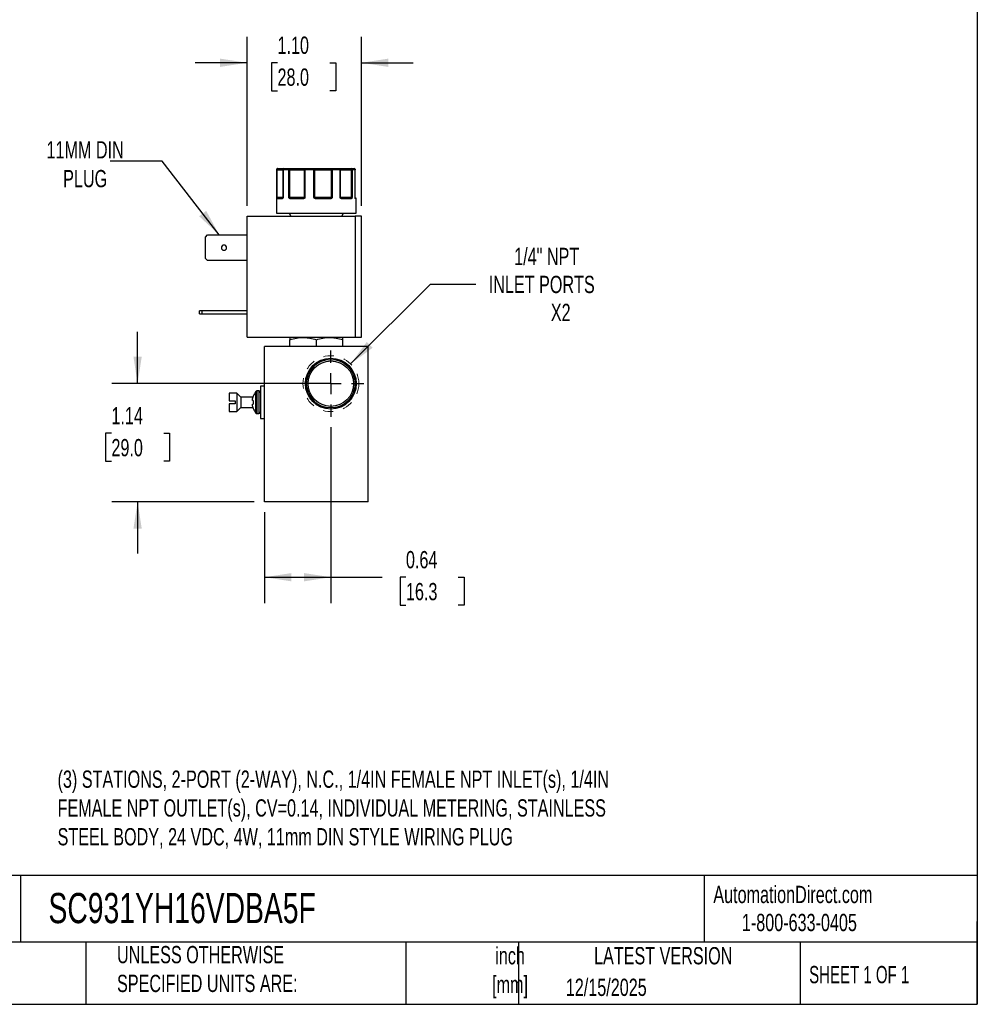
# Model space of a CAD drawing. Header units: inches. Extents: x 0.5 to 22.4, y 0.5 to 16.5.
# Tile 14 of 20: x 12.3 to 21.5, y 0.5 to 10. Entities that reach past the tile are written whole.
import ezdxf

# ---------------------------------------------------------------- set-up
doc = ezdxf.new("R2010")
doc.units = ezdxf.units.IN
doc.header["$LTSCALE"] = 2
doc.header["$MEASUREMENT"] = 0
for name, pattern in [('SLD-Center', [0.75, 0.6, -0.05, 0.05, -0.05]), ('SLD-Dashed', [0.075, 0.05, -0.025]), ('SLD-Solid', [0])]:
    doc.linetypes.add(name, pattern=pattern)
doc.layers.add('CENTER', color=40, linetype='SLD-Center')
doc.layers.add('DIMENSIONS', color=140, linetype='SLD-Solid', lineweight=25)
doc.layers.add('TEXT', color=140, linetype='SLD-Solid', lineweight=25)
doc.styles.add('SLDTEXTSTYLE0', font='TXT', dxfattribs={"width": 0.7})
doc.styles.add('SLDTEXTSTYLE1', font='TXT', dxfattribs={"width": 0.65})
doc.dimstyles.new('SLDDIMSTYLE1', dxfattribs={"dimtxt": 0.169922, "dimasz": 0.26, "dimexe": 0, "dimexo": 0.0625, "dimgap": 0.04248, "dimtad": 0, "dimtih": 1, "dimtoh": 1, "dimrnd": 1e-09, "dimdsep": 46, "dimtxsty": 'SLDTEXTSTYLE0', "dimsah": 1, "dimcen": 0.09, "dimadec": 0, "dimazin": 2, "dimtfac": 1, "dimtofl": 0, "dimtmove": 0, "dimatfit": 3, "dimfxl": 0, "dimfrac": 2, "dimtolj": 1, "dimtzin": 12, "dimarcsym": 0})
doc.dimstyles.new('SLDDIMSTYLE2', dxfattribs={"dimtxt": 0.169922, "dimasz": 0.26, "dimexe": 0, "dimexo": 0.0625, "dimgap": 0.04248, "dimtad": 0, "dimtih": 1, "dimtoh": 1, "dimrnd": 1e-09, "dimzin": 12, "dimdsep": 46, "dimtxsty": 'SLDTEXTSTYLE0', "dimsah": 1, "dimcen": 0, "dimadec": 0, "dimazin": 3, "dimtfac": 1, "dimtofl": 0, "dimtmove": 0, "dimatfit": 3, "dimfxl": 0, "dimfrac": 2, "dimtolj": 1, "dimtzin": 12, "dimarcsym": 0})
doc.dimstyles.new('SLDDIMSTYLE5', dxfattribs={"dimtxt": 0.169922, "dimasz": 0.26, "dimexe": 0, "dimexo": 0.0625, "dimgap": 0.04248, "dimtad": 0, "dimtih": 1, "dimtoh": 1, "dimrnd": 1e-09, "dimzin": 12, "dimdsep": 46, "dimtxsty": 'SLDTEXTSTYLE0', "dimsah": 1, "dimcen": 0.09, "dimadec": 0, "dimazin": 3, "dimtfac": 1, "dimtmove": 0, "dimatfit": 0, "dimfxl": 0, "dimfrac": 2, "dimtolj": 1, "dimtzin": 12, "dimarcsym": 0})
doc.dimstyles.new('SLDDIMSTYLE6', dxfattribs={"dimtxt": 0.169922, "dimasz": 0.26, "dimexe": 0, "dimexo": 0.0625, "dimgap": 0.04248, "dimtad": 0, "dimtih": 1, "dimtoh": 1, "dimrnd": 1e-09, "dimzin": 4, "dimdsep": 46, "dimtxsty": 'SLDTEXTSTYLE0', "dimsah": 1, "dimcen": 0.09, "dimadec": 0, "dimazin": 1, "dimtfac": 1, "dimtmove": 0, "dimatfit": 0, "dimfxl": 0, "dimfrac": 2, "dimtolj": 1, "dimtzin": 12, "dimarcsym": 0})
doc.dimstyles.new('SLDDIMSTYLE7', dxfattribs={"dimtxt": 0.18, "dimasz": 0.26, "dimexe": 0, "dimexo": 0.0625, "dimgap": 0, "dimtad": 0, "dimtih": 1, "dimtoh": 1, "dimdec": 0, "dimrnd": 1e-09, "dimzin": 0, "dimdsep": 46, "dimtxsty": 'Standard', "dimsah": 1, "dimcen": 0.09, "dimadec": 0, "dimazin": 0, "dimtfac": 0.26, "dimtdec": 0, "dimtofl": 0, "dimtmove": 0, "dimatfit": 3, "dimfxl": 0, "dimfrac": 2, "dimtolj": 1, "dimtzin": 0, "dimarcsym": 0})

# ---------------------------------------------------------------- blocks, each defined once
blk = doc.blocks.new('_D_8')
at = {"layer": 'DIMENSIONS'}
for p, q in [((15.2611, 6.0715), (15.2611, 4.3723)), ((14.6211, 5.2505), (14.6211, 4.3723)), ((14.6211, 4.6223), (15.2611, 4.6223)), ((15.2611, 4.6223), (15.7556, 4.6223)), ((15.9858, 4.6223), (15.9288, 4.6223)), ((15.9288, 4.6223), (15.9288, 4.3522)), ((16.4908, 4.6223), (16.5478, 4.6223)), ((16.5478, 4.6223), (16.5478, 4.3522)), ((15.9288, 4.3522), (15.9858, 4.3522)), ((16.5478, 4.3522), (16.4908, 4.3522))]:
    blk.add_line(p, q, dxfattribs=at)
for points in [[(14.6211, 4.6223), (14.8811, 4.5823), (14.8811, 4.6623)], [(15.2611, 4.6223), (15.0011, 4.6623), (15.0011, 4.5823)]]:
    blk.add_solid(points, dxfattribs=at)
at = {"layer": 'DIMENSIONS', "char_height": 0.16667, "attachment_point": 1, "style": 'SLDTEXTSTYLE0'}
for s, insert in [('0.64', (15.9858, 4.8751)), ('16.3', (15.9858, 4.567))]:
    blk.add_mtext(s, dxfattribs=dict(at, insert=insert))
blk = doc.blocks.new('_D_9')
at = {"layer": 'DIMENSIONS'}
for p, q in [((13.3959, 6.4905), (13.3959, 6.9905)), ((15.1611, 6.4905), (13.1459, 6.4905)), ((13.1434, 6.0115), (13.0864, 6.0115)), ((13.0864, 6.0115), (13.0864, 5.7414)), ((13.6484, 6.0115), (13.7054, 6.0115)), ((13.7054, 6.0115), (13.7054, 5.7414)), ((13.0864, 5.7414), (13.1434, 5.7414)), ((13.7054, 5.7414), (13.6484, 5.7414)), ((14.5211, 5.3505), (13.1459, 5.3505)), ((13.3959, 5.3505), (13.3959, 4.8505))]:
    blk.add_line(p, q, dxfattribs=at)
for points in [[(13.3959, 6.4905), (13.4359, 6.7505), (13.3559, 6.7505)], [(13.3959, 5.3505), (13.3559, 5.0905), (13.4359, 5.0905)]]:
    blk.add_solid(points, dxfattribs=at)
at = {"layer": 'DIMENSIONS', "char_height": 0.16667, "attachment_point": 1, "style": 'SLDTEXTSTYLE0'}
for s, insert in [('1.14', (13.1434, 6.2644)), ('29.0', (13.1434, 5.9563))]:
    blk.add_mtext(s, dxfattribs=dict(at, insert=insert))
blk = doc.blocks.new('_D_10')
at = {"layer": 'DIMENSIONS'}
for p, q in [((15.4519, 6.6813), (16.2223, 7.4517)), ((16.2223, 7.4517), (16.6598, 7.4517))]:
    blk.add_line(p, q, dxfattribs=at)
blk.add_solid([(15.4519, 6.6813), (15.6641, 6.8368), (15.6075, 6.8934)], dxfattribs=at)
at = {"layer": 'DIMENSIONS', "attachment_point": 1, "style": 'SLDTEXTSTYLE0'}
for s, insert, char_height in [('1/4" NPT', (17.0304, 7.8016), 0.16667), ('INLET PORTS', (16.7848, 7.5315), 0.166667), ('X2', (17.3841, 7.2614), 0.16667)]:
    blk.add_mtext(s, dxfattribs=dict(at, insert=insert, char_height=char_height))
blk = doc.blocks.new('_D_11')
at = {"layer": 'DIMENSIONS'}
for p, q in [((14.4518, 8.2059), (14.4518, 9.8377)), ((15.5558, 8.2059), (15.5558, 9.8377)), ((14.4518, 9.5877), (13.9518, 9.5877)), ((14.7462, 9.5877), (14.6891, 9.5877)), ((14.6891, 9.5877), (14.6891, 9.3177)), ((15.2511, 9.5877), (15.3082, 9.5877)), ((15.3082, 9.5877), (15.3082, 9.3177)), ((15.5558, 9.5877), (16.0558, 9.5877)), ((14.6891, 9.3177), (14.7462, 9.3177)), ((15.3082, 9.3177), (15.2511, 9.3177))]:
    blk.add_line(p, q, dxfattribs=at)
for points in [[(14.4518, 9.5877), (14.1918, 9.6277), (14.1918, 9.5477)], [(15.5558, 9.5877), (15.8158, 9.5477), (15.8158, 9.6277)]]:
    blk.add_solid(points, dxfattribs=at)
at = {"layer": 'DIMENSIONS', "char_height": 0.16667, "attachment_point": 1, "style": 'SLDTEXTSTYLE0'}
for s, insert in [('1.10', (14.7462, 9.8406)), ('28.0', (14.7462, 9.5325))]:
    blk.add_mtext(s, dxfattribs=dict(at, insert=insert))
blk = doc.blocks.new('SW_CENTERMARKSYMBOL_6')
at = {"layer": 'CENTER', "color": 0}
for p, q in [((0, 0.2), (0, 0.319)), ((0, 0), (0, 0.1)), ((-0.2, 0), (-0.319, 0)), ((0, 0), (-0.1, 0)), ((0, 0), (0, -0.1)), ((0, 0), (0.1, 0)), ((0.2, 0), (0.319, 0)), ((0, -0.2), (0, -0.319))]:
    blk.add_line(p, q, dxfattribs=at)

msp = doc.modelspace()

# ---------------------------------------------------------------- linework, layer by layer
for p, q in [((14.7361, 8.5559), (14.7361, 8.1359)), ((14.7386, 8.5559), (14.7361, 8.5559)), ((14.7386, 8.2859), (14.7386, 8.5559)), ((14.7432, 8.5559), (14.7386, 8.5559)), ((14.7432, 8.2859), (14.7432, 8.5559)), ((14.7432, 8.5559), (14.7982, 8.5559)), ((14.7982, 8.5559), (14.7982, 8.2859)), ((14.7998, 8.5559), (14.7982, 8.5559)), ((14.7998, 8.5559), (14.7998, 8.2859)), ((14.8564, 8.5559), (14.7998, 8.5559)), ((14.8564, 8.2859), (14.8564, 8.5559)), ((14.8646, 8.5559), (14.8564, 8.5559)), ((14.8646, 8.2859), (14.8646, 8.5559)), ((14.8646, 8.5559), (15.005, 8.5559)), ((15.0114, 8.5559), (15.005, 8.5559)), ((15.005, 8.5559), (15.005, 8.2859)), ((15.0114, 8.5559), (15.0114, 8.2859)), ((15.0981, 8.5559), (15.0114, 8.5559)), ((15.0981, 8.2859), (15.0981, 8.5559)), ((15.1061, 8.5559), (15.0981, 8.5559)), ((15.1061, 8.2859), (15.1061, 8.5559)), ((15.1061, 8.5559), (15.2656, 8.5559)), ((15.2656, 8.5559), (15.2656, 8.2859)), ((15.2742, 8.5559), (15.2656, 8.5559)), ((15.2742, 8.5559), (15.2742, 8.2859)), ((15.3505, 8.5559), (15.2742, 8.5559)), ((15.3505, 8.2859), (15.3505, 8.5559)), ((15.3545, 8.5559), (15.3505, 8.5559)), ((15.3545, 8.2859), (15.3545, 8.5559)), ((15.3545, 8.5559), (15.4587, 8.5559)), ((15.4587, 8.5559), (15.4587, 8.2859)), ((15.4655, 8.5559), (15.4587, 8.5559)), ((15.4655, 8.5559), (15.4655, 8.2859)), ((15.4956, 8.5559), (15.4655, 8.5559)), ((15.4956, 8.2859), (15.4956, 8.5559)), ((15.4959, 8.5559), (15.4956, 8.5559)), ((15.4959, 8.2859), (15.4959, 8.5559)), ((14.7386, 8.2859), (14.7432, 8.2859)), ((14.7913, 8.2759), (14.7408, 8.2759)), ((14.7982, 8.2859), (14.7432, 8.2859)), ((14.7964, 8.2812), (14.7956, 8.2809)), ((14.7964, 8.2814), (14.7977, 8.2837)), ((14.7982, 8.2859), (14.7998, 8.2859)), ((14.8564, 8.2859), (14.8646, 8.2859)), ((15.005, 8.2859), (14.8646, 8.2859)), ((14.9962, 8.2759), (14.8682, 8.2759)), ((15.005, 8.2859), (15.0114, 8.2859)), ((15.0981, 8.2859), (15.1061, 8.2859)), ((15.2656, 8.2859), (15.1061, 8.2859)), ((15.2595, 8.2759), (15.1139, 8.2759)), ((15.2656, 8.2859), (15.2742, 8.2859)), ((15.3505, 8.2859), (15.3545, 8.2859)), ((15.4587, 8.2859), (15.3545, 8.2859)), ((15.4581, 8.2759), (15.3631, 8.2759)), ((15.4587, 8.2859), (15.4655, 8.2859)), ((15.4956, 8.2859), (15.4959, 8.2859)), ((15.5061, 8.2759), (15.499, 8.2759)), ((15.5061, 8.1359), (15.5061, 8.2759)), ((14.4518, 6.9389), (14.4518, 8.1059)), ((14.4518, 8.1059), (15.4958, 8.1059)), ((14.7361, 8.1359), (15.5061, 8.1359)), ((14.8576, 8.1359), (14.8749, 8.1059)), ((15.3673, 8.1059), (15.3846, 8.1359)), ((15.4958, 8.1059), (15.4958, 6.9389)), ((15.5558, 8.1059), (15.4958, 8.1059)), ((15.5558, 6.9389), (15.5558, 8.1059)), ((14.0498, 7.9057), (14.071, 7.9269)), ((14.0498, 7.7001), (14.0498, 7.9057)), ((14.071, 7.9269), (14.4518, 7.9269)), ((14.071, 7.6789), (14.0498, 7.7001)), ((14.4518, 7.6789), (14.071, 7.6789)), ((13.9938, 7.1639), (13.9938, 7.1949)), ((14.015, 7.1949), (13.9938, 7.1949)), ((13.9938, 7.1639), (14.015, 7.1639)), ((14.015, 7.1949), (14.015, 7.1639)), ((14.4518, 7.1949), (14.015, 7.1949)), ((14.015, 7.1639), (14.4518, 7.1639)), ((14.4518, 6.9389), (15.4958, 6.9389)), ((14.8692, 6.9389), (14.8652, 6.9366)), ((15.377, 6.9366), (15.3731, 6.9389)), ((15.4958, 6.9389), (15.5558, 6.9389)), ((14.6211, 5.3505), (14.6211, 6.8505)), ((15.6211, 6.8505), (14.6211, 6.8505)), ((14.8652, 6.8505), (14.8652, 6.9138)), ((15.1211, 6.8505), (15.1211, 6.9138)), ((15.377, 6.8505), (15.377, 6.9138)), ((15.6211, 5.3505), (15.6211, 6.8505)), ((14.6211, 6.4665), (14.5811, 6.4665)), ((14.5811, 6.4665), (14.5811, 6.1545)), ((14.3536, 6.398), (14.2811, 6.398)), ((14.2811, 6.398), (14.2811, 6.3255)), ((14.3911, 6.3605), (14.3536, 6.398)), ((14.3536, 6.398), (14.3536, 6.223)), ((14.5119, 6.3701), (14.5119, 6.3677)), ((14.5667, 6.42), (14.548, 6.42)), ((14.548, 6.42), (14.548, 6.201)), ((14.5667, 6.42), (14.5667, 6.201)), ((14.2811, 6.3255), (14.3361, 6.3255)), ((14.2811, 6.2955), (14.2811, 6.223)), ((14.3361, 6.2955), (14.2811, 6.2955)), ((14.3361, 6.3255), (14.3361, 6.3105)), ((14.3361, 6.3105), (14.3361, 6.2955)), ((14.51, 6.3605), (14.3911, 6.3605)), ((14.3911, 6.3605), (14.3911, 6.2605)), ((14.5119, 6.327), (14.5119, 6.3105)), ((14.5119, 6.3105), (14.5119, 6.2939)), ((14.2811, 6.223), (14.3536, 6.223)), ((14.3536, 6.223), (14.3911, 6.2605)), ((14.3911, 6.2605), (14.51, 6.2605)), ((14.5119, 6.2532), (14.5119, 6.2508)), ((14.548, 6.201), (14.5667, 6.201)), ((14.5811, 6.1545), (14.6211, 6.1545)), ((15.6211, 5.3505), (14.6211, 5.3505))]:
    msp.add_line(p, q)
at = {"flags": 128}
for points in [[(14.8682, 8.2759), (14.8683, 8.2769), (14.8684, 8.2778), (14.8687, 8.2787), (14.8692, 8.2794), (14.8697, 8.28), (14.8702, 8.2805), (14.8708, 8.2808), (14.8715, 8.2809)], [(14.9962, 8.2759), (14.9962, 8.2769), (14.9963, 8.2778), (14.9965, 8.2787), (14.9967, 8.2794), (14.9969, 8.28), (14.9972, 8.2805), (14.9975, 8.2808), (14.9978, 8.2809)], [(15.2595, 8.2759), (15.2595, 8.2769), (15.2594, 8.2778), (15.2592, 8.2787), (15.259, 8.2794), (15.2587, 8.28), (15.2584, 8.2805), (15.2581, 8.2808), (15.2577, 8.2809)], [(15.3631, 8.2759), (15.363, 8.2769), (15.3628, 8.2778), (15.3625, 8.2787), (15.3621, 8.2794), (15.3617, 8.28), (15.3611, 8.2805), (15.3605, 8.2808), (15.3599, 8.2809)], [(15.4969, 8.2801), (15.4968, 8.2804), (15.4967, 8.2808)]]:
    msp.add_lwpolyline(points, dxfattribs=at)
at = {"color": 7, "linetype": 'SLD-Dashed', "lineweight": 18}
msp.add_circle((15.2611, 6.4905), 0.2699, dxfattribs=at)
for radius in [0.2457, 0.234, 0.219]:
    msp.add_circle((15.2611, 6.4905), radius)
for centre, radius, start, end in [((14.7461, 8.5559), 0.01, 90, 180), ((14.8082, 8.5559), 0.01, 90.51531, 180), ((15.4859, 8.5559), 0.01, 0, 89.97293), ((14.7439, 8.2781), 0.00451, 107.92872, 170.04749), ((14.7458, 8.2759), 0.00497, 90.35165, 180.34738), ((14.7355, 8.2857), 0.0077, 334.10893, 1.12435), ((14.796, 8.2762), 0.00468, 94.76017, 184.07609), ((14.7991, 8.2802), 0.00297, 150.37435, 206.63588), ((14.7932, 8.2859), 0.005, 333.9855, 0), ((14.8686, 8.2744), 0.00879, 115.09392, 149.62823), ((14.8929, 8.2857), 0.0283, 179.57898, 186.71527), ((14.9997, 8.2859), 0.00521, 318.04613, 0.33517), ((15.0115, 8.2842), 0.00808, 192.8266, 221.07682), ((15.1711, 8.2276), 0.0843, 139.43736, 142.51373), ((15.1121, 8.2858), 0.006, 179.08503, 214.7124), ((15.1811, 8.2771), 0.0671, 176.79786, 181.06639), ((15.2569, 8.2857), 0.00867, 337.28817, 1.09595), ((15.2575, 8.2712), 0.0134, 34.67236, 56.16715), ((15.3595, 8.2859), 0.005, 179.99607, 224.63667), ((15.3531, 8.281), 0.0032, 318.07271, 25.41426), ((15.4534, 8.2762), 0.00472, 356.44605, 85.93845), ((15.4766, 8.2857), 0.0179, 179.35408, 190.65511), ((15.4568, 8.2764), 0.00635, 22.66314, 69.92586), ((15.5009, 8.2859), 0.005, 180, 189.25209), ((15.4939, 8.2759), 0.00503, 359.84609, 54.88208), ((15.494, 8.2794), 0.00307, 350.12107, 14.33424), ((15.5011, 8.2759), 0.005, 0, 90), ((14.2298, 7.8029), 0.025, 90, 270), ((14.2298, 7.8029), 0.025, 270, 90), ((14.671, 6.3105), 0.1699, 142.2811, 159.45914), ((14.548, 6.4056), 0.0144, 90, 142.26379), ((14.5667, 6.4056), 0.0144, 0, 90), ((14.671, 6.3105), 0.1699, 200.54086, 217.7187), ((14.548, 6.2154), 0.0144, 217.72518, 270), ((14.5667, 6.2154), 0.0144, 270, 0)]:
    msp.add_arc(centre, radius, start, end)
for points in [[(14.7486, 8.5659), (14.7431, 8.5659), (14.7386, 8.5614), (14.7386, 8.5559)], [(14.8082, 8.5659), (14.824, 8.5659), (14.8425, 8.5659), (14.8633, 8.5659)], [(14.8633, 8.5659), (14.8595, 8.5659), (14.8564, 8.5614), (14.8564, 8.5559)], [(15.0114, 8.5559), (15.0114, 8.5614), (15.0126, 8.5659), (15.0142, 8.5659)], [(15.0142, 8.5659), (15.0417, 8.5659), (15.07, 8.5659), (15.0987, 8.5659)], [(15.0987, 8.5659), (15.0983, 8.5659), (15.0981, 8.5614), (15.0981, 8.5559)], [(15.2703, 8.5659), (15.2966, 8.5659), (15.3215, 8.5659), (15.3445, 8.5659)], [(15.3445, 8.5659), (15.3478, 8.5659), (15.3505, 8.5614), (15.3505, 8.5559)], [(15.4655, 8.5559), (15.4655, 8.5614), (15.4615, 8.5659), (15.4565, 8.5659)], [(15.4565, 8.5659), (15.4694, 8.5659), (15.4792, 8.5659), (15.4859, 8.5659)], [(14.7386, 8.2859), (14.7391, 8.2846), (14.7411, 8.2833), (14.7425, 8.2824)], [(14.7425, 8.2824), (14.7433, 8.2813), (14.7445, 8.2809), (14.7457, 8.2809)], [(14.7457, 8.2809), (14.7534, 8.2809), (14.7703, 8.2809), (14.7956, 8.2809)], [(14.7977, 8.2837), (14.7975, 8.2832), (14.7974, 8.2828), (14.7973, 8.2824)], [(14.7998, 8.2859), (14.7986, 8.2851), (14.798, 8.2844), (14.7977, 8.2837)], [(14.8564, 8.2859), (14.8591, 8.2846), (14.8625, 8.2833), (14.8648, 8.2824)], [(14.8648, 8.2824), (14.8666, 8.2813), (14.869, 8.2809), (14.8715, 8.2809)], [(14.8715, 8.2809), (14.9085, 8.2809), (14.9514, 8.2809), (14.9978, 8.2809)], [(14.9978, 8.2809), (14.9999, 8.2809), (15.002, 8.2813), (15.0036, 8.2824)], [(15.0036, 8.2824), (15.0053, 8.2833), (15.0078, 8.2846), (15.0114, 8.2859)], [(15.0981, 8.2859), (15.1018, 8.2846), (15.1049, 8.2833), (15.1071, 8.2824)], [(15.1071, 8.2824), (15.109, 8.2813), (15.1115, 8.2809), (15.114, 8.2809)], [(15.114, 8.2809), (15.1631, 8.2809), (15.2119, 8.2809), (15.2577, 8.2809)], [(15.2577, 8.2809), (15.2604, 8.2809), (15.263, 8.2813), (15.2649, 8.2824)], [(15.2649, 8.2824), (15.2673, 8.2833), (15.2708, 8.2846), (15.2742, 8.2859)], [(15.3505, 8.2859), (15.3535, 8.2846), (15.355, 8.2833), (15.356, 8.2824)], [(15.356, 8.2824), (15.3571, 8.2813), (15.3585, 8.2809), (15.3599, 8.2809)], [(15.3599, 8.2809), (15.3981, 8.2809), (15.4299, 8.2809), (15.4537, 8.2809)], [(15.4537, 8.2809), (15.4557, 8.2809), (15.4576, 8.2813), (15.459, 8.2824)], [(15.459, 8.2824), (15.4609, 8.2833), (15.4638, 8.2846), (15.4655, 8.2859)], [(15.4956, 8.2859), (15.496, 8.2852), (15.496, 8.2846), (15.4958, 8.284)], [(14.8652, 6.9366), (14.8652, 6.9366), (14.8652, 6.9277), (14.8652, 6.9138)], [(15.377, 6.9138), (15.377, 6.9277), (15.377, 6.9366), (15.377, 6.9366)], [(14.5039, 6.3331), (14.5041, 6.3344), (14.5043, 6.3371), (14.5046, 6.3397), (14.5048, 6.341)], [(14.5039, 6.3331), (14.5039, 6.3323), (14.5039, 6.3316), (14.5039, 6.3312)], [(14.5048, 6.3279), (14.5046, 6.3285), (14.5043, 6.3296), (14.5041, 6.3307), (14.5039, 6.3312)], [(14.5039, 6.2897), (14.5041, 6.2902), (14.5043, 6.2913), (14.5046, 6.2925), (14.5048, 6.293)], [(14.5039, 6.2897), (14.5039, 6.2893), (14.5039, 6.2886), (14.5039, 6.2878)], [(14.5048, 6.2799), (14.5046, 6.2812), (14.5043, 6.2838), (14.5041, 6.2865), (14.5039, 6.2878)], [(14.5048, 6.341), (14.5049, 6.3414), (14.5049, 6.3419), (14.505, 6.3423)], [(14.505, 6.3276), (14.5049, 6.3276), (14.5049, 6.3277), (14.5048, 6.3279)], [(14.5048, 6.293), (14.5049, 6.2932), (14.5049, 6.2933), (14.505, 6.2933)], [(14.505, 6.2786), (14.5049, 6.279), (14.5049, 6.2795), (14.5048, 6.2799)]]:
    msp.add_open_spline(points, degree=3)
for points, knots in [([(14.7432, 8.5559), (14.7433, 8.5565), (14.7433, 8.5578), (14.7436, 8.5596), (14.7441, 8.5614), (14.7449, 8.5633), (14.7464, 8.5653), (14.7478, 8.5657), (14.7486, 8.5659)], [0, 0, 0, 0, 0.11953, 0.241123, 0.367647, 0.501341, 0.708539, 1, 1, 1, 1]), ([(14.7486, 8.5659), (14.7548, 8.5659), (14.7673, 8.5659), (14.7834, 8.5659), (14.7966, 8.5659), (14.805, 8.5659), (14.8075, 8.5659), (14.808, 8.5659)], [0, 0, 0, 0, 0.227718, 0.455538, 0.696198, 0.937067, 1, 1, 1, 1]), ([(14.7998, 8.5559), (14.7998, 8.5585), (14.8007, 8.5611), (14.8038, 8.5648), (14.806, 8.5659), (14.8082, 8.5659)], [0, 0, 0, 0, 0.5, 0.5, 1, 1, 1, 1]), ([(14.8646, 8.5559), (14.8646, 8.5565), (14.8646, 8.5578), (14.8645, 8.5596), (14.8644, 8.5614), (14.8642, 8.5633), (14.8638, 8.5653), (14.8635, 8.5657), (14.8633, 8.5659)], [0, 0, 0, 0, 0.12018, 0.243699, 0.370706, 0.501329, 0.711213, 1, 1, 1, 1]), ([(14.8633, 8.5659), (14.8658, 8.5659), (14.8709, 8.5659), (14.8784, 8.5659), (14.886, 8.5659), (14.8936, 8.5659), (14.9011, 8.5659), (14.9141, 8.5659), (14.9321, 8.5659), (14.954, 8.5659), (14.9738, 8.5659), (14.9889, 8.5659), (15, 8.5659), (15.008, 8.5659), (15.0121, 8.5659), (15.0142, 8.5659)], [0, 0, 0, 0, 0.040712, 0.081199, 0.121575, 0.161957, 0.202462, 0.243205, 0.371568, 0.500042, 0.628406, 0.75688, 0.838051, 0.918781, 1, 1, 1, 1]), ([(15.0142, 8.5659), (15.0137, 8.5659), (15.0127, 8.5658), (15.0104, 8.5652), (15.0076, 8.5634), (15.0057, 8.5603), (15.005, 8.5577), (15.005, 8.5565), (15.005, 8.5559)], [0, 0, 0, 0, 0.111803, 0.190688, 0.499452, 0.759073, 0.885608, 1, 1, 1, 1]), ([(15.1061, 8.5559), (15.106, 8.5565), (15.106, 8.5577), (15.1056, 8.5595), (15.1049, 8.5613), (15.104, 8.5629), (15.1028, 8.5643), (15.1015, 8.5652), (15.1001, 8.5658), (15.0992, 8.5658), (15.0987, 8.5659)], [0, 0, 0, 0, 0.1164407, 0.2344912, 0.3609042, 0.5000152, 0.6203524, 0.7600082, 0.859428, 1, 1, 1, 1]), ([(15.0987, 8.5659), (15.1004, 8.5659), (15.1039, 8.5659), (15.1094, 8.5659), (15.1152, 8.5659), (15.1213, 8.5659), (15.1276, 8.5659), (15.1388, 8.5659), (15.1558, 8.5659), (15.1792, 8.5659), (15.2032, 8.5659), (15.2244, 8.5659), (15.2421, 8.5659), (15.2566, 8.5659), (15.2657, 8.5659), (15.2703, 8.5659)], [0, 0, 0, 0, 0.0407122, 0.0811988, 0.1215751, 0.1619575, 0.2024623, 0.2432047, 0.371568, 0.5000423, 0.6284057, 0.75688, 0.838051, 0.9187806, 1, 1, 1, 1]), ([(15.2703, 8.5659), (15.27, 8.5658), (15.2694, 8.5658), (15.2686, 8.5652), (15.2679, 8.5646), (15.2674, 8.5638), (15.2666, 8.5623), (15.2658, 8.5598), (15.2657, 8.5571), (15.2656, 8.5559)], [0, 0, 0, 0, 0.127074, 0.240811, 0.340983, 0.427706, 0.501333, 0.759176, 1, 1, 1, 1]), ([(15.2742, 8.5559), (15.2742, 8.5585), (15.2738, 8.5611), (15.2723, 8.5648), (15.2713, 8.5659), (15.2703, 8.5659)], [0, 0, 0, 0, 0.5, 0.5, 1, 1, 1, 1]), ([(15.3545, 8.5559), (15.3545, 8.5562), (15.3545, 8.5568), (15.3543, 8.558), (15.3537, 8.5603), (15.352, 8.5628), (15.3488, 8.5653), (15.3461, 8.5657), (15.3445, 8.5659)], [0, 0, 0, 0, 0.0575914, 0.1171214, 0.2411285, 0.500835, 0.6945345, 1, 1, 1, 1]), ([(15.3445, 8.5659), (15.3447, 8.5659), (15.3449, 8.5659), (15.3459, 8.5659), (15.3472, 8.5659), (15.3489, 8.5659), (15.351, 8.5659), (15.3553, 8.5659), (15.3633, 8.5659), (15.3772, 8.5659), (15.3943, 8.5659), (15.4116, 8.5659), (15.4276, 8.5659), (15.4418, 8.5659), (15.4516, 8.5659), (15.4565, 8.5659)], [0, 0, 0, 0, 0.040712, 0.081199, 0.121575, 0.161957, 0.202462, 0.243205, 0.371568, 0.500042, 0.628406, 0.75688, 0.838051, 0.918781, 1, 1, 1, 1]), ([(15.4565, 8.5659), (15.4567, 8.5658), (15.4569, 8.5658), (15.4573, 8.5653), (15.4576, 8.5646), (15.4578, 8.5638), (15.4582, 8.5623), (15.4586, 8.5598), (15.4586, 8.5572), (15.4587, 8.5559)], [0, 0, 0, 0, 0.1260255, 0.23919, 0.3394345, 0.4267866, 0.5013303, 0.7576828, 1, 1, 1, 1]), ([(15.4859, 8.5659), (15.4884, 8.5659), (15.4909, 8.5648), (15.4946, 8.5611), (15.4956, 8.5585), (15.4956, 8.5559)], [0, 0, 0, 0, 0.5, 0.5, 1, 1, 1, 1]), ([(14.7394, 8.2789), (14.7393, 8.2793), (14.7392, 8.2803), (14.739, 8.282), (14.7388, 8.2839), (14.7387, 8.2852), (14.7386, 8.2859)], [0, 0, 0, 0, 0.236129, 0.498993, 0.712542, 1, 1, 1, 1]), ([(14.7408, 8.2759), (14.7406, 8.2759), (14.7404, 8.276), (14.74, 8.2766), (14.7397, 8.2775), (14.7395, 8.2784), (14.7394, 8.2789)], [0, 0, 0, 0, 0.270747, 0.52324, 0.763872, 1, 1, 1, 1]), ([(14.7964, 8.2789), (14.7962, 8.2785), (14.7956, 8.2777), (14.7946, 8.2769), (14.7936, 8.2763), (14.7925, 8.2759), (14.7917, 8.2759), (14.7913, 8.2759)], [0, 0, 0, 0, 0.188808, 0.379511, 0.575987, 0.781785, 1, 1, 1, 1]), ([(14.7998, 8.2859), (14.7995, 8.2851), (14.799, 8.2839), (14.7982, 8.282), (14.7974, 8.2803), (14.7968, 8.2793), (14.7964, 8.2789)], [0, 0, 0, 0, 0.291242, 0.500217, 0.762096, 1, 1, 1, 1]), ([(14.7977, 8.2837), (14.7975, 8.2834), (14.7972, 8.2827), (14.7966, 8.2818), (14.7964, 8.2814)], [0, 0, 0, 0, 0.4996787, 1, 1, 1, 1]), ([(14.7977, 8.2837), (14.7976, 8.2834), (14.7972, 8.2827), (14.7966, 8.2818), (14.7964, 8.2814)], [0, 0, 0, 0, 0.50714, 1, 1, 1, 1]), ([(14.861, 8.2789), (14.8606, 8.2793), (14.8597, 8.2803), (14.8586, 8.282), (14.8575, 8.2839), (14.8568, 8.2852), (14.8564, 8.2859)], [0, 0, 0, 0, 0.236129, 0.498993, 0.712542, 1, 1, 1, 1]), ([(14.8682, 8.2759), (14.8675, 8.2759), (14.8661, 8.276), (14.8642, 8.2766), (14.8625, 8.2775), (14.8615, 8.2784), (14.861, 8.2789)], [0, 0, 0, 0, 0.270747, 0.52324, 0.763872, 1, 1, 1, 1]), ([(15.0054, 8.2789), (15.0049, 8.2785), (15.0039, 8.2777), (15.0022, 8.2769), (15.0003, 8.2763), (14.9983, 8.2759), (14.9969, 8.2759), (14.9962, 8.2759)], [0, 0, 0, 0, 0.1888076, 0.3795113, 0.575987, 0.7817848, 1, 1, 1, 1]), ([(15.0114, 8.2859), (15.0108, 8.2851), (15.01, 8.2839), (15.0085, 8.282), (15.0071, 8.2803), (15.006, 8.2793), (15.0054, 8.2789)], [0, 0, 0, 0, 0.2912416, 0.5002174, 0.7620959, 1, 1, 1, 1]), ([(15.1043, 8.2789), (15.1037, 8.2793), (15.1025, 8.2803), (15.101, 8.282), (15.0995, 8.2839), (15.0986, 8.2852), (15.0981, 8.2859)], [0, 0, 0, 0, 0.2361294, 0.4989929, 0.7125421, 1, 1, 1, 1]), ([(15.1139, 8.2759), (15.113, 8.2759), (15.1112, 8.276), (15.1086, 8.2766), (15.1063, 8.2775), (15.1049, 8.2784), (15.1043, 8.2789)], [0, 0, 0, 0, 0.270747, 0.52324, 0.763872, 1, 1, 1, 1]), ([(15.2685, 8.2789), (15.268, 8.2785), (15.267, 8.2777), (15.2654, 8.2769), (15.2635, 8.2763), (15.2616, 8.2759), (15.2602, 8.2759), (15.2595, 8.2759)], [0, 0, 0, 0, 0.188808, 0.379511, 0.575987, 0.781785, 1, 1, 1, 1]), ([(15.2742, 8.2859), (15.2737, 8.2851), (15.2729, 8.2839), (15.2715, 8.282), (15.2702, 8.2803), (15.269, 8.2793), (15.2685, 8.2789)], [0, 0, 0, 0, 0.291242, 0.500217, 0.762096, 1, 1, 1, 1]), ([(15.3554, 8.2789), (15.355, 8.2793), (15.354, 8.2803), (15.3528, 8.282), (15.3517, 8.2839), (15.3509, 8.2852), (15.3505, 8.2859)], [0, 0, 0, 0, 0.236129, 0.498993, 0.712542, 1, 1, 1, 1]), ([(15.3631, 8.2759), (15.3623, 8.2759), (15.3609, 8.276), (15.3589, 8.2766), (15.3571, 8.2775), (15.356, 8.2784), (15.3554, 8.2789)], [0, 0, 0, 0, 0.270747, 0.52324, 0.763872, 1, 1, 1, 1]), ([(15.4626, 8.2789), (15.4624, 8.2785), (15.4619, 8.2777), (15.4611, 8.2769), (15.4601, 8.2763), (15.4591, 8.2759), (15.4584, 8.2759), (15.4581, 8.2759)], [0, 0, 0, 0, 0.188808, 0.379511, 0.575987, 0.781785, 1, 1, 1, 1]), ([(15.4655, 8.2859), (15.4652, 8.2851), (15.4648, 8.2839), (15.4642, 8.282), (15.4635, 8.2803), (15.4629, 8.2793), (15.4626, 8.2789)], [0, 0, 0, 0, 0.291242, 0.500217, 0.762096, 1, 1, 1, 1]), ([(15.497, 8.2789), (15.4969, 8.2793), (15.4966, 8.2803), (15.4963, 8.282), (15.4959, 8.2839), (15.4957, 8.2852), (15.4956, 8.2859)], [0, 0, 0, 0, 0.2361294, 0.4989929, 0.7125421, 1, 1, 1, 1]), ([(15.5003, 8.2809), (15.5006, 8.2809), (15.5011, 8.2809), (15.4981, 8.2809), (15.4965, 8.2809)], [0, 0, 0, 0, 0.452021, 1, 1, 1, 1]), ([(15.4971, 8.2796), (15.4971, 8.2796), (15.4972, 8.2795), (15.4971, 8.2798), (15.4969, 8.2801)], [0, 0, 0, 0, 0.0507311, 1, 1, 1, 1]), ([(15.499, 8.2759), (15.4988, 8.2759), (15.4984, 8.276), (15.4979, 8.2766), (15.4974, 8.2775), (15.4971, 8.2784), (15.497, 8.2789)], [0, 0, 0, 0, 0.270747, 0.52324, 0.763872, 1, 1, 1, 1]), ([(14.8652, 6.9138), (14.8861, 6.9207), (14.9072, 6.9265), (14.9497, 6.9344), (14.9712, 6.9366), (15.0038, 6.9366), (15.0147, 6.9361), (15.0364, 6.934), (15.0471, 6.9325), (15.0791, 6.9265), (15.1002, 6.9207), (15.1211, 6.9138)], [0, 0, 0, 0, 0.25, 0.25, 0.5, 0.5, 0.625, 0.625, 0.75, 0.75, 1, 1, 1, 1]), ([(15.1211, 6.9138), (15.142, 6.9207), (15.1631, 6.9265), (15.2056, 6.9344), (15.2271, 6.9366), (15.2597, 6.9366), (15.2706, 6.9361), (15.2923, 6.934), (15.303, 6.9325), (15.335, 6.9265), (15.3561, 6.9207), (15.377, 6.9138)], [0, 0, 0, 0, 0.25, 0.25, 0.5, 0.5, 0.625, 0.625, 0.75, 0.75, 1, 1, 1, 1]), ([(14.505, 6.3423), (14.5055, 6.3445), (14.5063, 6.3488), (14.5079, 6.3552), (14.5098, 6.3615), (14.5112, 6.3656), (14.5119, 6.3677)], [0, 0, 0, 0, 0.2501883, 0.5, 0.7498117, 1, 1, 1, 1]), ([(14.5366, 6.2065), (14.5366, 6.2065), (14.5366, 6.2531), (14.5366, 6.3678), (14.5366, 6.4144), (14.5366, 6.4144)], [0, 0, 0, 0, 0.5, 0.5, 1, 1, 1, 1]), ([(14.5119, 6.327), (14.5112, 6.3271), (14.5098, 6.3272), (14.5079, 6.3274), (14.5063, 6.3275), (14.5055, 6.3276), (14.505, 6.3276)], [0, 0, 0, 0, 0.250188, 0.5, 0.749812, 1, 1, 1, 1]), ([(14.505, 6.2933), (14.5055, 6.2933), (14.5063, 6.2934), (14.5079, 6.2936), (14.5098, 6.2937), (14.5112, 6.2938), (14.5119, 6.2939)], [0, 0, 0, 0, 0.2501883, 0.5, 0.7498117, 1, 1, 1, 1]), ([(14.5119, 6.2532), (14.5112, 6.2553), (14.5098, 6.2594), (14.5079, 6.2657), (14.5063, 6.2721), (14.5055, 6.2764), (14.505, 6.2786)], [0, 0, 0, 0, 0.250188, 0.5, 0.749812, 1, 1, 1, 1])]:
    msp.add_open_spline(points, degree=3, knots=knots)
at = {"layer": 'TEXT'}
for p, q in [((21.5, 16.5), (21.5, 0.5)), ((21.5, 1.7422), (0.5, 1.7422)), ((12.2645, 1.7422), (12.2645, 1.1)), ((18.8642, 1.7422), (18.8642, 1.1)), ((21.5, 0.5), (21.5, 1.3)), ((21.5, 1.1), (0.5, 1.1)), ((12.8961, 1.1), (12.8961, 0.5)), ((15.9862, 1.1), (15.9862, 0.5)), ((17.0718, 1.1), (17.0718, 0.5)), ((19.7912, 1.1), (19.7912, 0.5)), ((0.5, 0.5), (21.5, 0.5))]:
    msp.add_line(p, q, dxfattribs=at)

# ---------------------------------------------------------------- block references
at = {"layer": 'CENTER'}
msp.add_blockref('SW_CENTERMARKSYMBOL_6', (15.2611, 6.4905), dxfattribs=at)

# ---------------------------------------------------------------- texts
at = {"layer": 'TEXT'}
for s, insert, char_height, attachment_point, style in [('11MM DIN^JPLUG', (12.8899, 8.8309), 0.166667, 2, 'SLDTEXTSTYLE0'), ('(3) STATIONS, 2-PORT (2-WAY), N.C., 1/4IN FEMALE NPT INLET(s), 1/4IN ^JFEMALE NPT OUTLET(s), CV=0.14, INDIVIDUAL METERING, STAINLESS ^JSTEEL BODY, 24 VDC, 4W, 11mm DIN STYLE WIRING PLUG', (12.6235, 2.7564), 0.1666667, 1, 'SLDTEXTSTYLE0'), ('AutomationDirect.com', (18.9524, 1.6438), 0.166667, 1, 'SLDTEXTSTYLE0'), ('SC931YH16VDBA5F', (12.536, 1.5749), 0.291667, 1, 'SLDTEXTSTYLE0'), ('1-800-633-0405', (19.2277, 1.373), 0.166667, 1, 'SLDTEXTSTYLE0'), ('UNLESS OTHERWISE ^JSPECIFIED UNITS ARE:', (13.1975, 1.063), 0.166667, 1, 'SLDTEXTSTYLE0'), ('inch^J[mm]', (16.9905, 1.0521), 0.16667, 2, 'SLDTEXTSTYLE0'), ('LATEST VERSION', (18.4687, 1.0523), 0.166667, 2, 'SLDTEXTSTYLE0'), ('SHEET 1 OF 1', (19.8773, 0.8702), 0.166667, 1, 'SLDTEXTSTYLE1'), ('12/15/2025', (17.5286, 0.7473), 0.16667, 1, 'SLDTEXTSTYLE0')]:
    msp.add_mtext(s, dxfattribs=dict(at, insert=insert, char_height=char_height, attachment_point=attachment_point, style=style))

# ---------------------------------------------------------------- dimensions: what is measured, and where the dimension line sits
at = {"layer": 'DIMENSIONS'}
for base, p1, p2, dimstyle, picture, middle in [((14.4518, 9.5877), (15.5558, 8.1059), (14.4518, 8.1059), 'SLDDIMSTYLE6', '_D_11', (14.9987, 9.5877)), ((15.2611, 4.6223), (14.6211, 5.3505), (15.2611, 6.1715), 'SLDDIMSTYLE1', '_D_8', (16.2383, 4.6223))]:
    dim = msp.add_linear_dim(base=base, p1=p1, p2=p2, dimstyle=dimstyle, dxfattribs=at)
    dim.commit()
    dim.dimension.update_dxf_attribs({"geometry": picture, "text_midpoint": middle, "dimtype": 160})
dim = msp.add_diameter_dim_2p(p1=(15.0703, 6.2996), p2=(15.4519, 6.6813), text='1/4" NPT\\PINLET PORTS\\PX2', dimstyle='SLDDIMSTYLE2', override={"dimpost": '<>'}, dxfattribs=at)
dim.commit()
dim.dimension.update_dxf_attribs({"geometry": '_D_10', "text_midpoint": (17.5308, 7.4517), "dimtype": 163})
dim = msp.add_linear_dim(base=(13.3959, 6.4905), p1=(14.6211, 5.3505), p2=(15.2611, 6.4905), angle=90, dimstyle='SLDDIMSTYLE5', dxfattribs=at)
dim.commit()
dim.dimension.update_dxf_attribs({"geometry": '_D_9', "text_midpoint": (13.3959, 6.0115), "dimtype": 160})

# ---------------------------------------------------------------- leaders
at = {"layer": 'TEXT'}
msp.add_leader([(14.1837, 7.9269), (13.6325, 8.6367), (13.1325, 8.6367)], dimstyle='SLDDIMSTYLE7', dxfattribs=at)

doc.saveas('drawing.dxf')
